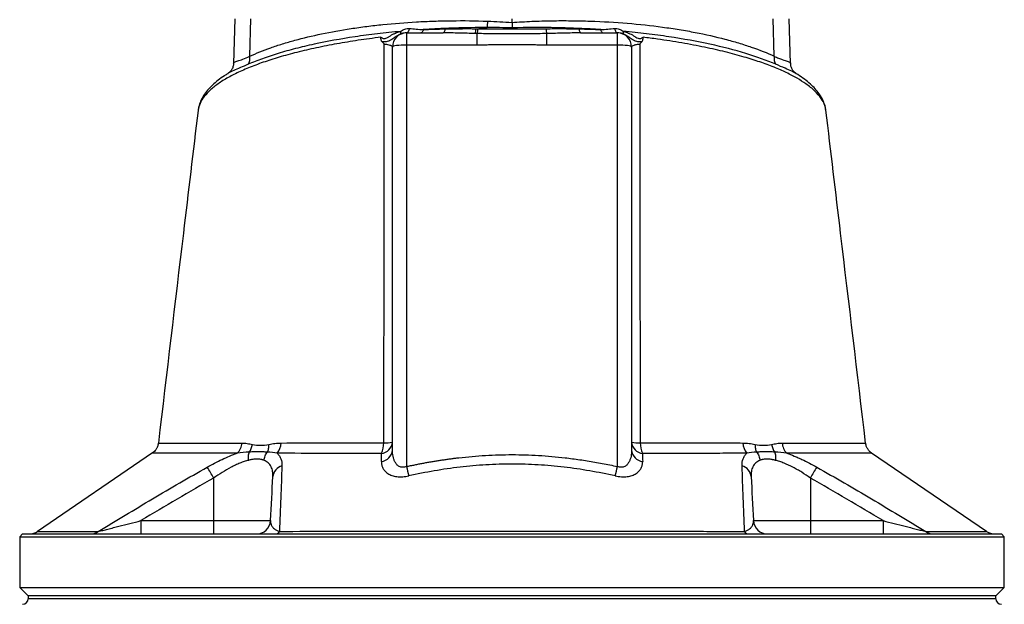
# Model space of a CAD drawing. Header units: millimetres. Extents: x 3953 to 8518, y 1316 to 11026.
# Tile 5 of 6: x 5361 to 7111, y 8681 to 9720. Entities that reach past the tile are written whole.
import ezdxf

# ---------------------------------------------------------------- set-up
doc = ezdxf.new("R2010")
doc.units = ezdxf.units.MM
doc.header["$LTSCALE"] = 5

msp = doc.modelspace()

# ---------------------------------------------------------------- linework, layer by layer
at = {"color": 7, "linetype": 'Continuous', "lineweight": 25}
for p, q in [((5743.2, 9721.1), (5740.4, 9641.6)), ((5769.7, 9654.8), (5771.7, 9721.1)), ((6235.7, 9714.7), (6235.7, 9721.1)), ((6701.6, 9654.8), (6699.6, 9721.1)), ((6730.9, 9641.5), (6728.1, 9721.1)), ((6048.2, 9696.1), (6048.2, 9674.6)), ((6048.2, 9696.1), (6113.5, 9696.1)), ((6357.8, 9696.1), (6423.2, 9696.1)), ((6423.2, 9674.6), (6423.2, 9696.1)), ((6173.7, 9674.6), (6173.7, 9695)), ((6297.6, 9674.6), (6297.6, 9695)), ((6023.2, 8955.1), (6023.2, 9671.1)), ((6048.2, 9674.6), (6048.2, 8925.9)), ((6173.7, 9674.6), (6048.2, 9674.6)), ((6423.2, 9674.6), (6297.6, 9674.6)), ((6423.2, 8925.9), (6423.2, 9674.6)), ((6448.2, 9671.1), (6448.2, 8955.1)), ((5677.7, 9558.6), (5677.6, 9558.3)), ((5607.6, 8967.4), (5607.6, 8967.4)), ((5596.7, 8950), (5392.5, 8810.8)), ((7079.1, 8810.6), (6874.9, 8949.8)), ((5705.3, 8905.5), (5705.3, 8829.8)), ((6766, 8905.5), (6766, 8829.8)), ((5576.2, 8829.8), (5576.2, 8806.1)), ((5576.2, 8829.8), (5705.3, 8829.8)), ((5705.3, 8829.8), (5806.6, 8829.8)), ((5705.3, 8829.8), (5705.3, 8806.1)), ((6664.7, 8829.8), (6766, 8829.8)), ((6766, 8829.8), (6766, 8806.1)), ((6766, 8829.8), (6895.1, 8829.8)), ((6895.1, 8829.8), (6895.1, 8806.1)), ((5365.7, 8806.1), (5360.7, 8801.1)), ((5365.7, 8806.1), (7105.7, 8806.1)), ((7110.7, 8801.1), (7105.7, 8806.1)), ((5360.7, 8801.1), (5360.7, 8711.1)), ((5360.7, 8801.1), (7110.7, 8801.1)), ((7110.7, 8711.1), (7110.7, 8801.1)), ((5360.7, 8711.1), (5375.7, 8696.1)), ((5360.7, 8711.1), (7110.7, 8711.1)), ((7095.7, 8696.1), (7110.7, 8711.1)), ((5375.7, 8696.1), (5375.7, 8691.2)), ((7095.7, 8696.1), (5375.7, 8696.1)), ((7095.7, 8691.2), (7095.7, 8696.1))]:
    msp.add_line(p, q, dxfattribs=at)
at = {"color": 8, "linetype": 'Continuous', "lineweight": 25}
msp.add_line((7095.7, 8691.2), (5375.7, 8691.2), dxfattribs=at)
at = {"color": 7, "linetype": 'Continuous', "lineweight": 25, "flags": 128}
for points in [[(6053.1, 9704.1), (6052.7, 9702.4), (6052.2, 9700.8), (6051.6, 9699.4), (6051, 9698.3), (6050.3, 9697.3), (6049.6, 9696.7), (6048.8, 9696.3), (6048, 9696.1)], [(6077.9, 9702), (6077.5, 9700.7), (6077.1, 9699.5), (6076.6, 9698.5), (6076.1, 9697.7), (6075.6, 9697), (6075, 9696.5), (6074.4, 9696.2), (6073.9, 9696.1)], [(6116.6, 9703.3), (6116.4, 9701.7), (6116, 9700.3), (6115.7, 9699.1), (6115.3, 9698), (6114.9, 9697.2), (6114.4, 9696.6), (6114, 9696.2), (6113.5, 9696.1)], [(6354.7, 9703.3), (6355, 9701.7), (6355.3, 9700.3), (6355.6, 9699.1), (6356, 9698), (6356.4, 9697.2), (6356.9, 9696.6), (6357.4, 9696.2), (6357.8, 9696.1)], [(6393.4, 9702), (6393.8, 9700.7), (6394.2, 9699.5), (6394.7, 9698.5), (6395.2, 9697.7), (6395.7, 9697), (6396.3, 9696.5), (6396.9, 9696.2), (6397.4, 9696.1)], [(6418.3, 9704.1), (6418.7, 9702.4), (6419.1, 9700.8), (6419.7, 9699.4), (6420.3, 9698.3), (6421, 9697.3), (6421.8, 9696.7), (6422.5, 9696.3), (6423.3, 9696.1)], [(6048.2, 9674.6), (6043.3, 9674.5), (6038.6, 9674.3), (6034.3, 9674), (6030.5, 9673.6), (6027.4, 9673.1), (6025.1, 9672.5), (6023.6, 9671.8), (6023.2, 9671.1)], [(6448.2, 9671.1), (6447.7, 9671.8), (6446.3, 9672.5), (6443.9, 9673.1), (6440.8, 9673.6), (6437, 9674), (6432.7, 9674.3), (6428, 9674.5), (6423.2, 9674.6)]]:
    msp.add_lwpolyline(points, dxfattribs=at)
at = {"color": 7, "linetype": 'Continuous', "lineweight": 25}
for centre, radius, start, end in [((5990.5, 9724.4), 202.2, 354.6753, 357.9132), ((6048.2, 9671.1), 25, 90, 180), ((6029.7, 9695.9), 8.51, 349.8786, 20.116), ((6142.1, 9705.2), 29.6, 339.9616, 356.9031), ((6142.9, 9705.3), 32.5, 341.4148, 356.9232), ((6328.4, 9705.3), 32.5, 183.0768, 198.5852), ((6423.2, 9671.1), 25, 0, 90), ((6441.6, 9695.9), 8.51, 159.884, 190.1214), ((5745.5, 9652), 24.4, 331.3418, 6.4972), ((6725.8, 9652), 24.4, 173.5028, 208.6582), ((5728.4, 8969), 27.1, 313.973, 357.0612), ((5795.9, 8968.5), 29.3, 319.3789, 358.5242), ((6001.1, 8971.1), 22.1, 276.5045, 355.7105), ((5962.5, 8967.6), 45.1, 335.8673, 0.5459), ((6010.5, 9022.1), 54.2, 266.8996, 283.4905), ((6470.2, 8971.1), 22.1, 184.2895, 263.4955), ((6460.8, 9022.1), 54.2, 256.5095, 273.1004), ((6508.8, 8967.6), 45.1, 179.4541, 204.1328), ((6675.4, 8968.5), 29.3, 181.4758, 220.6211), ((6743, 8969), 27.1, 182.9388, 226.027), ((6001.1, 8956.8), 22.1, 276.041, 355.6078), ((6470.2, 8956.8), 22.1, 184.3923, 263.9591), ((5832.5, 8905.9), 21.9, 105.2189, 174.7408), ((6521.2, 9029), 484.1, 192.2935, 194.3309), ((5950.1, 9029), 484.1, 345.6692, 347.7066), ((6638.9, 8905.9), 21.9, 5.2592, 74.7811), ((5329, 8694.1), 431.7, 29.3265, 32.3021), ((7142.3, 8694.1), 431.7, 147.6979, 150.6735), ((5781.6, 8831.1), 25, 270, 357), ((6689.7, 8831.1), 25, 183, 270), ((5377.9, 8831.1), 25, 270.0013, 305.5641), ((5487.6, 8826.1), 19.9, 270.4014, 308.8062), ((5814.4, 8815.2), 9.13, 275.3782, 330.9176), ((6656.9, 8815.2), 9.13, 209.0824, 264.6218), ((6983.7, 8826.1), 19.9, 231.1938, 269.5986), ((7093.4, 8831.1), 25, 235.0357, 269.9984), ((5365.7, 8691.2), 10, 271, 0), ((7105.7, 8691.2), 10, 180, 269)]:
    msp.add_arc(centre, radius, start, end, dxfattribs=at)
for points, knots in [([(5769.7, 9654.8), (5781.2, 9660), (5793.5, 9665), (5813.5, 9672.1), (5820.5, 9674.4), (5834.8, 9678.8), (5842.1, 9681), (5864.8, 9687.2), (5880.7, 9691), (5913.9, 9697.9), (5931.4, 9701), (5954.1, 9704.5), (5958.7, 9705.2), (5968, 9706.5), (5972.7, 9707.1), (5987, 9708.9), (5996.6, 9710), (6025.7, 9713), (6045.6, 9714.5), (6076.1, 9716.3), (6086.4, 9716.7), (6102, 9717.3), (6107.2, 9717.4), (6117.7, 9717.6), (6123, 9717.7), (6149.6, 9718.1), (6171, 9717.8), (6192.5, 9717)], [0, 0, 0, 0, 0.125, 0.125, 0.1875, 0.1875, 0.25, 0.25, 0.375, 0.375, 0.5, 0.5, 0.53125, 0.53125, 0.5625, 0.5625, 0.625, 0.625, 0.75, 0.75, 0.8125, 0.8125, 0.84375, 0.84375, 0.875, 0.875, 1, 1, 1, 1]), ([(6235.7, 9714.7), (6247.4, 9715.6), (6259.2, 9716.2), (6282.6, 9717.2), (6294.2, 9717.6), (6311.7, 9717.8), (6317.5, 9717.9), (6329, 9717.9), (6334.8, 9717.9), (6352.1, 9717.7), (6363.5, 9717.5), (6397.2, 9716.3), (6419.1, 9715), (6461.9, 9711.5), (6482.8, 9709.2), (6508.2, 9705.8), (6513.2, 9705.1), (6523.2, 9703.6), (6528.1, 9702.8), (6542.7, 9700.4), (6552.1, 9698.8), (6579.8, 9693.4), (6597.4, 9689.4), (6622.3, 9682.9), (6630.4, 9680.6), (6646.1, 9675.9), (6653.7, 9673.4), (6675.7, 9665.8), (6689.2, 9660.5), (6701.6, 9654.8)], [0, 0, 0, 0, 0.0625, 0.0625, 0.125, 0.125, 0.15625, 0.15625, 0.1875, 0.1875, 0.25, 0.25, 0.375, 0.375, 0.5, 0.5, 0.53125, 0.53125, 0.5625, 0.5625, 0.625, 0.625, 0.75, 0.75, 0.8125, 0.8125, 0.875, 0.875, 1, 1, 1, 1]), ([(6235.7, 9714.7), (6235.7, 9713), (6235.7, 9711.4), (6235.7, 9708.1), (6235.7, 9706.5), (6235.7, 9705)], [0, 0, 0, 0, 0.5, 0.5, 1, 1, 1, 1]), ([(6037.7, 9698.8), (6023.7, 9697.6), (6010, 9696.1), (5989.8, 9693.7), (5983.1, 9692.9), (5969.8, 9691.1), (5963.2, 9690.2), (5930.9, 9685.4), (5906.7, 9681), (5872.5, 9673.6), (5861.5, 9671), (5845.6, 9666.9), (5840.3, 9665.5), (5830.1, 9662.6), (5825.1, 9661.1), (5810.3, 9656.6), (5801, 9653.5), (5783.2, 9647.1), (5774.8, 9643.8), (5766.9, 9640.4)], [0, 0, 0, 0, 0.125, 0.125, 0.1875, 0.1875, 0.25, 0.25, 0.5, 0.5, 0.625, 0.625, 0.6875, 0.6875, 0.75, 0.75, 0.875, 0.875, 1, 1, 1, 1]), ([(6002.8, 9688.5), (6003.4, 9688), (6004, 9687.5), (6005.3, 9686.8), (6006, 9686.5), (6007.5, 9686.1), (6008.3, 9686), (6009.8, 9686.1), (6010.6, 9686.3), (6012.8, 9687), (6014.2, 9687.8), (6016.9, 9689.4), (6018.3, 9690.3), (6021, 9692.1), (6022.4, 9692.9), (6025.3, 9694.4), (6026.8, 9695.1), (6029.9, 9696.4), (6031.4, 9697), (6034.5, 9698), (6036.1, 9698.5), (6037.7, 9698.8)], [0, 0, 0, 0, 0.0625, 0.0625, 0.125, 0.125, 0.1875, 0.1875, 0.25, 0.25, 0.375, 0.375, 0.5, 0.5, 0.625, 0.625, 0.75, 0.75, 0.875, 0.875, 1, 1, 1, 1]), ([(6037.7, 9698.8), (6038.8, 9699.7), (6040, 9700.5), (6042.5, 9701.9), (6043.8, 9702.5), (6046.4, 9703.5), (6047.8, 9703.8), (6050.4, 9704.2), (6051.8, 9704.2), (6053.1, 9704.1)], [0, 0, 0, 0, 0.25, 0.25, 0.5, 0.5, 0.75, 0.75, 1, 1, 1, 1]), ([(6048, 9696.1), (6046.4, 9696.1), (6044.8, 9696), (6042.3, 9695.6), (6041.5, 9695.4), (6039.8, 9695), (6038.9, 9694.7), (6038.1, 9694.4)], [0, 0, 0, 0, 0.5, 0.5, 0.75, 0.75, 1, 1, 1, 1]), ([(6191.8, 9705.6), (6172.4, 9705.7), (6153.2, 9705.3), (6124.6, 9704.4), (6115.1, 9704), (6096.4, 9703.1), (6087.1, 9702.6), (6077.9, 9702)], [0, 0, 0, 0, 0.5, 0.5, 0.75, 0.75, 1, 1, 1, 1]), ([(6169.9, 9695.1), (6160.4, 9695.3), (6151, 9695.6), (6132.2, 9696), (6122.9, 9696.1), (6113.5, 9696.1)], [0, 0, 0, 0, 0.5, 0.5, 1, 1, 1, 1]), ([(6116.6, 9703.3), (6125.7, 9703.5), (6134.8, 9703.6), (6153.2, 9703.7), (6162.4, 9703.7), (6171.6, 9703.6)], [0, 0, 0, 0, 0.5, 0.5, 1, 1, 1, 1]), ([(6175.4, 9703.6), (6185.4, 9703.5), (6195.4, 9703.4), (6215.5, 9703.4), (6225.6, 9703.3), (6255.8, 9703.3), (6275.9, 9703.4), (6295.9, 9703.6)], [0, 0, 0, 0, 0.25, 0.25, 0.5, 0.5, 1, 1, 1, 1]), ([(6393.4, 9702), (6380.8, 9702.8), (6367.9, 9703.5), (6348.3, 9704.3), (6341.8, 9704.6), (6328.6, 9705), (6322, 9705.2), (6288.9, 9705.8), (6262.3, 9705.8), (6235.7, 9705)], [0, 0, 0, 0, 0.25, 0.25, 0.375, 0.375, 0.5, 0.5, 1, 1, 1, 1]), ([(6295.9, 9703.6), (6305.8, 9703.7), (6315.7, 9703.7), (6335.2, 9703.7), (6345, 9703.5), (6354.7, 9703.3)], [0, 0, 0, 0, 0.5, 0.5, 1, 1, 1, 1]), ([(6357.8, 9696.1), (6347.8, 9696.1), (6337.8, 9696), (6317.7, 9695.5), (6307.7, 9695.2), (6297.6, 9695)], [0, 0, 0, 0, 0.5, 0.5, 1, 1, 1, 1]), ([(6418.3, 9704.1), (6419.6, 9704.2), (6420.9, 9704.2), (6423.6, 9703.8), (6424.9, 9703.5), (6427.5, 9702.5), (6428.8, 9701.9), (6431.3, 9700.5), (6432.5, 9699.7), (6433.6, 9698.8)], [0, 0, 0, 0, 0.25, 0.25, 0.5, 0.5, 0.75, 0.75, 1, 1, 1, 1]), ([(6433.3, 9694.4), (6432.4, 9694.7), (6431.5, 9695), (6429.9, 9695.4), (6429, 9695.6), (6426.6, 9696), (6424.9, 9696.1), (6423.3, 9696.1)], [0, 0, 0, 0, 0.25, 0.25, 0.5, 0.5, 1, 1, 1, 1]), ([(6704.4, 9640.4), (6688.6, 9647.2), (6670.8, 9653.6), (6631.5, 9665.6), (6610.2, 9671.1), (6564.7, 9681), (6540.4, 9685.4), (6507.9, 9690.2), (6501.4, 9691.2), (6488.1, 9692.9), (6481.4, 9693.8), (6461.2, 9696.2), (6447.6, 9697.6), (6433.6, 9698.8)], [0, 0, 0, 0, 0.25, 0.25, 0.5, 0.5, 0.75, 0.75, 0.8125, 0.8125, 0.875, 0.875, 1, 1, 1, 1]), ([(6433.6, 9698.8), (6435.2, 9698.5), (6436.8, 9698), (6439.9, 9697), (6441.5, 9696.4), (6444.5, 9695.1), (6446, 9694.4), (6448.9, 9692.9), (6450.3, 9692.1), (6453.1, 9690.3), (6454.4, 9689.4), (6457.1, 9687.8), (6458.5, 9687), (6460.7, 9686.3), (6461.5, 9686.1), (6463, 9686), (6463.8, 9686.1), (6465.3, 9686.5), (6466, 9686.8), (6467.3, 9687.5), (6467.9, 9688), (6468.5, 9688.5)], [0, 0, 0, 0, 0.125, 0.125, 0.25, 0.25, 0.375, 0.375, 0.5, 0.5, 0.625, 0.625, 0.75, 0.75, 0.8125, 0.8125, 0.875, 0.875, 0.9375, 0.9375, 1, 1, 1, 1]), ([(6004.6, 9680.6), (6004.1, 9681.1), (6003.8, 9681.6), (6003.2, 9682.9), (6003, 9683.5), (6002.6, 9685.6), (6002.7, 9687), (6002.8, 9688.5)], [0, 0, 0, 0, 0.25, 0.25, 0.5, 0.5, 1, 1, 1, 1]), ([(6038.1, 9694.4), (6036.5, 9693.9), (6035, 9693.2), (6032.1, 9691.6), (6030.6, 9690.7), (6028, 9688.8), (6026.7, 9687.8), (6024.2, 9685.9), (6023, 9685), (6020.6, 9683.4), (6019.4, 9682.7), (6016.8, 9681.6), (6015.4, 9681.2), (6012.5, 9680.6), (6011, 9680.4), (6007.9, 9680.3), (6006.2, 9680.4), (6004.6, 9680.6)], [0, 0, 0, 0, 0.125, 0.125, 0.25, 0.25, 0.375, 0.375, 0.5, 0.5, 0.625, 0.625, 0.75, 0.75, 0.875, 0.875, 1, 1, 1, 1]), ([(6297.6, 9695), (6287.3, 9694.7), (6277, 9694.5), (6256.3, 9694.3), (6246, 9694.2), (6225.3, 9694.2), (6215, 9694.3), (6194.3, 9694.5), (6184, 9694.7), (6173.7, 9695)], [0, 0, 0, 0, 0.25, 0.25, 0.5, 0.5, 0.75, 0.75, 1, 1, 1, 1]), ([(6466.7, 9680.6), (6465.1, 9680.4), (6463.5, 9680.3), (6460.3, 9680.4), (6458.8, 9680.6), (6455.9, 9681.2), (6454.5, 9681.6), (6451.9, 9682.7), (6450.7, 9683.4), (6448.3, 9685), (6447.1, 9685.9), (6444.6, 9687.8), (6443.3, 9688.8), (6440.7, 9690.7), (6439.3, 9691.6), (6436.3, 9693.2), (6434.8, 9693.9), (6433.3, 9694.4)], [0, 0, 0, 0, 0.125, 0.125, 0.25, 0.25, 0.375, 0.375, 0.5, 0.5, 0.625, 0.625, 0.75, 0.75, 0.875, 0.875, 1, 1, 1, 1]), ([(6466.7, 9680.6), (6467.2, 9681.1), (6467.5, 9681.6), (6468.1, 9682.9), (6468.3, 9683.5), (6468.7, 9685.6), (6468.6, 9687), (6468.5, 9688.5)], [0, 0, 0, 0, 0.25, 0.25, 0.5, 0.5, 1, 1, 1, 1]), ([(6007.6, 8968), (6008, 9087.1), (6008.3, 9205.7), (6008.6, 9382.9), (6008.6, 9441.8), (6008.7, 9559.2), (6008.7, 9617.7), (6008.6, 9675.9)], [0, 0, 0, 0, 0.5, 0.5, 0.75, 0.75, 1, 1, 1, 1]), ([(6023.2, 9671.1), (6023.2, 9671.6), (6022.8, 9672.1), (6021.9, 9672.8), (6021.5, 9673), (6020.5, 9673.5), (6020, 9673.7), (6018.1, 9674.4), (6016.6, 9674.7), (6012.9, 9675.4), (6010.9, 9675.7), (6008.6, 9675.9)], [0, 0, 0, 0, 0.25, 0.25, 0.375, 0.375, 0.5, 0.5, 0.75, 0.75, 1, 1, 1, 1]), ([(6297.6, 9674.6), (6295.2, 9674.6), (6290.1, 9674.6), (6283.3, 9674.6), (6275.3, 9674.7), (6259.8, 9674.8), (6235.7, 9674.9), (6211.5, 9674.8), (6196, 9674.7), (6188.1, 9674.6), (6181.3, 9674.6), (6176.1, 9674.6), (6173.7, 9674.6)], [0, 0, 0, 0, 0.0575654, 0.1250017, 0.1647033, 0.2500031, 0.5000046, 0.750002, 0.835297, 0.8750012, 0.9424358, 1, 1, 1, 1]), ([(6462.7, 9675.9), (6460.4, 9675.7), (6458.4, 9675.4), (6455.7, 9674.9), (6454.8, 9674.7), (6453.3, 9674.3), (6452.6, 9674.1), (6450.7, 9673.5), (6449.8, 9673), (6448.5, 9672.1), (6448.2, 9671.6), (6448.2, 9671.1)], [0, 0, 0, 0, 0.25, 0.25, 0.375, 0.375, 0.5, 0.5, 0.75, 0.75, 1, 1, 1, 1]), ([(6462.7, 9675.9), (6462.7, 9617.7), (6462.6, 9559.2), (6462.7, 9471.2), (6462.7, 9441.8), (6462.8, 9382.9), (6462.8, 9353.5), (6462.9, 9264.9), (6463.1, 9205.7), (6463.4, 9087), (6463.5, 9027.5), (6463.7, 8968)], [0, 0, 0, 0, 0.25, 0.25, 0.375, 0.375, 0.5, 0.5, 0.75, 0.75, 1, 1, 1, 1]), ([(5740.6, 9641.6), (5740.6, 9640.7), (5740.5, 9638), (5738.8, 9633), (5735.8, 9628.3), (5732.6, 9625.2), (5731, 9624.2), (5730.4, 9623.9)], [0, 0, 0, 0, 0.133383, 0.3830223, 0.6271113, 0.8475745, 1, 1, 1, 1]), ([(6740.9, 9623.8), (6740.3, 9624.2), (6738.8, 9625.1), (6735.6, 9628.2), (6732.6, 9632.9), (6731, 9637.9), (6731, 9640.5), (6731, 9641.5)], [0, 0, 0, 0, 0.163228, 0.374401, 0.620362, 0.867601, 1, 1, 1, 1]), ([(5730.4, 9623.6), (5728.5, 9622.5), (5722.2, 9618.7), (5713, 9612), (5702.8, 9603.3), (5694.3, 9594.3), (5687.3, 9584.9), (5682.1, 9575.3), (5678.8, 9566.4), (5678.1, 9560.7), (5677.7, 9558.3)], [0, 0, 0, 0, 0.062342, 0.205246, 0.349301, 0.493498, 0.635803, 0.773839, 0.90577, 1, 1, 1, 1]), ([(6793.4, 9558.7), (6793.3, 9559.8), (6793, 9563.9), (6790.9, 9570.9), (6787.1, 9579.7), (6781.7, 9588.3), (6774.7, 9596.9), (6766.1, 9605.5), (6755.6, 9613.9), (6747.2, 9620), (6741.8, 9623.1), (6741, 9623.6)], [0, 0, 0, 0, 0.040192, 0.160975, 0.282239, 0.407469, 0.542155, 0.68233, 0.826257, 0.971829, 1, 1, 1, 1]), ([(5677.6, 9558.6), (5668.9, 9485.8), (5645.4, 9288.8), (5621.9, 9091.8), (5607.1, 8967.5)], [0, 0, 0, 0, 0.36928, 1, 1, 1, 1]), ([(6864.2, 8967.4), (6849.4, 9091.7), (6825.9, 9288.8), (6802.4, 9485.9), (6793.7, 9558.7)], [0, 0, 0, 0, 0.630692, 1, 1, 1, 1]), ([(5606.9, 8967.5), (5606.8, 8966.3), (5606.5, 8963.3), (5604.6, 8958.8), (5601.8, 8954.6), (5599.1, 8951.7), (5597.2, 8950.4), (5596.6, 8950)], [0, 0, 0, 0, 0.171972, 0.436632, 0.676314, 0.894545, 1, 1, 1, 1]), ([(5755.4, 8967.6), (5758.5, 8967.6), (5761.6, 8967.4), (5767.9, 8966.4), (5771.1, 8965.8), (5774.2, 8965.2)], [0, 0, 0, 0, 0.5, 0.5, 1, 1, 1, 1]), ([(5768.8, 8951.6), (5770.1, 8953.5), (5771.3, 8955.6), (5773.2, 8960.2), (5773.9, 8962.7), (5774.2, 8965.2)], [0, 0, 0, 0, 0.5, 0.5, 1, 1, 1, 1]), ([(5774.2, 8965.2), (5778.9, 8964.2), (5783.7, 8963.7), (5793.5, 8963.8), (5798.5, 8964.2), (5803.6, 8965.2)], [0, 0, 0, 0, 0.5, 0.5, 1, 1, 1, 1]), ([(5800.9, 8951.5), (5801.8, 8953.4), (5802.5, 8955.6), (5803.5, 8960.2), (5803.7, 8962.7), (5803.6, 8965.2)], [0, 0, 0, 0, 0.5, 0.5, 1, 1, 1, 1]), ([(5803.6, 8965.2), (5807.1, 8965.8), (5810.7, 8966.5), (5817.9, 8967.4), (5821.6, 8967.7), (5825.2, 8967.7)], [0, 0, 0, 0, 0.5, 0.5, 1, 1, 1, 1]), ([(5825.2, 8967.7), (5852.3, 8967.8), (5881, 8967.8), (5926.6, 8967.9), (5942.2, 8967.9), (5966.3, 8968), (5974.4, 8968), (5990.9, 8968), (5999.2, 8968), (6007.6, 8968)], [0, 0, 0, 0, 0.5, 0.5, 0.75, 0.75, 0.875, 0.875, 1, 1, 1, 1]), ([(6463.7, 8968), (6480.5, 8968), (6496.8, 8968), (6528.8, 8967.9), (6544.3, 8967.9), (6574.8, 8967.9), (6589.6, 8967.8), (6611.3, 8967.8), (6618.4, 8967.8), (6632.4, 8967.8), (6639.3, 8967.8), (6646.1, 8967.7)], [0, 0, 0, 0, 0.25, 0.25, 0.5, 0.5, 0.75, 0.75, 0.875, 0.875, 1, 1, 1, 1]), ([(6646.1, 8967.7), (6649.8, 8967.7), (6653.4, 8967.4), (6660.6, 8966.5), (6664.2, 8965.8), (6667.7, 8965.2)], [0, 0, 0, 0, 0.5, 0.5, 1, 1, 1, 1]), ([(6667.7, 8965.2), (6672.8, 8964.2), (6677.8, 8963.8), (6687.6, 8963.7), (6692.4, 8964.2), (6697.1, 8965.2)], [0, 0, 0, 0, 0.5, 0.5, 1, 1, 1, 1]), ([(6667.7, 8965.2), (6667.7, 8962.7), (6667.9, 8960.2), (6668.8, 8955.6), (6669.5, 8953.4), (6670.4, 8951.5)], [0, 0, 0, 0, 0.5, 0.5, 1, 1, 1, 1]), ([(6697.1, 8965.2), (6700.3, 8965.8), (6703.4, 8966.4), (6709.7, 8967.4), (6712.8, 8967.6), (6715.9, 8967.6)], [0, 0, 0, 0, 0.5, 0.5, 1, 1, 1, 1]), ([(6697.1, 8965.2), (6697.5, 8962.7), (6698.1, 8960.2), (6700, 8955.6), (6701.2, 8953.5), (6702.6, 8951.6)], [0, 0, 0, 0, 0.5, 0.5, 1, 1, 1, 1]), ([(6874.9, 8949.8), (6874.7, 8949.9), (6873, 8950.9), (6870.2, 8953.7), (6866.9, 8958.3), (6864.9, 8963), (6864.5, 8966.2), (6864.4, 8967.5)], [0, 0, 0, 0, 0.023511, 0.290864, 0.543743, 0.816085, 1, 1, 1, 1]), ([(5693.8, 8924.8), (5702.6, 8929.7), (5711.5, 8934.4), (5724.8, 8940.6), (5729.3, 8942.6), (5738.3, 8946.3), (5742.8, 8948), (5747.2, 8949.5)], [0, 0, 0, 0, 0.5, 0.5, 0.75, 0.75, 1, 1, 1, 1]), ([(5767.3, 8936.9), (5767.1, 8939.6), (5767, 8942.2), (5767.5, 8947.2), (5768, 8949.5), (5768.8, 8951.6)], [0, 0, 0, 0, 0.5, 0.5, 1, 1, 1, 1]), ([(5800.9, 8951.5), (5798.5, 8951.6), (5795.9, 8951.8), (5790.8, 8951.9), (5788.2, 8952), (5782.8, 8952), (5780.1, 8951.9), (5774.5, 8951.8), (5771.7, 8951.7), (5768.8, 8951.6)], [0, 0, 0, 0, 0.25, 0.25, 0.5, 0.5, 0.75, 0.75, 1, 1, 1, 1]), ([(5794.7, 8937), (5795.1, 8939.6), (5795.8, 8942.2), (5797.9, 8947.2), (5799.3, 8949.5), (5800.9, 8951.5)], [0, 0, 0, 0, 0.5, 0.5, 1, 1, 1, 1]), ([(5818.2, 8949.4), (5819.7, 8948), (5821, 8946.5), (5822.7, 8944), (5823.2, 8943.1), (5824.1, 8941.3), (5824.5, 8940.4), (5826.3, 8935.7), (5826.9, 8931.5), (5826.7, 8927)], [0, 0, 0, 0, 0.25, 0.25, 0.375, 0.375, 0.5, 0.5, 1, 1, 1, 1]), ([(6003.6, 8949.1), (5986.5, 8949.2), (5969.8, 8949.2), (5937.3, 8949.2), (5921.4, 8949.3), (5875, 8949.3), (5845.8, 8949.4), (5818.2, 8949.4)], [0, 0, 0, 0, 0.25, 0.25, 0.5, 0.5, 1, 1, 1, 1]), ([(6048.2, 8925.9), (6047.1, 8925.4), (6046, 8925.1), (6043.7, 8924.6), (6042.5, 8924.5), (6040.3, 8924.5), (6039.2, 8924.6), (6037.1, 8925.2), (6036.2, 8925.5), (6033.5, 8926.9), (6032, 8928.2), (6029.5, 8930.9), (6028.5, 8932.4), (6026.8, 8935.6), (6026.1, 8937.3), (6025, 8940.7), (6024.5, 8942.4), (6023.5, 8947.7), (6023.2, 8951.4), (6023.2, 8955.1)], [0, 0, 0, 0, 0.0625, 0.0625, 0.125, 0.125, 0.1875, 0.1875, 0.25, 0.25, 0.375, 0.375, 0.5, 0.5, 0.625, 0.625, 0.75, 0.75, 1, 1, 1, 1]), ([(6048.2, 8925.9), (6050.6, 8926.4), (6055.5, 8927.5), (6062.8, 8929), (6070.1, 8930.4), (6077.3, 8931.8), (6084.5, 8933.1), (6091.7, 8934.4), (6098.9, 8935.6), (6106, 8936.7), (6113.1, 8937.8), (6120.2, 8938.8), (6127.3, 8939.8), (6134.3, 8940.7), (6154.8, 8943.1), (6188.6, 8946.1), (6235.8, 8947.5), (6282.9, 8946.1), (6318.7, 8942.9), (6343.1, 8939.9), (6356.3, 8938.1), (6369.5, 8936.1), (6382.8, 8933.9), (6396.1, 8931.4), (6409.6, 8928.8), (6418.6, 8926.9), (6423.2, 8925.9)], [0, 0, 0, 0, 0.019837, 0.039569, 0.059198, 0.078724, 0.098149, 0.117473, 0.136699, 0.155826, 0.174857, 0.193792, 0.212632, 0.231379, 0.250034, 0.376074, 0.500303, 0.624384, 0.750276, 0.784953, 0.819949, 0.855274, 0.890934, 0.926937, 0.96329, 1, 1, 1, 1]), ([(6448.2, 8955.1), (6448.2, 8951.4), (6447.9, 8947.8), (6446.8, 8942.4), (6446.4, 8940.7), (6445.2, 8937.3), (6444.5, 8935.6), (6442.8, 8932.4), (6441.8, 8930.9), (6439.9, 8928.9), (6439.3, 8928.2), (6437.8, 8927), (6437, 8926.5), (6435.2, 8925.6), (6434.2, 8925.2), (6432.2, 8924.6), (6431.1, 8924.5), (6428.8, 8924.5), (6427.6, 8924.6), (6425.4, 8925.1), (6424.2, 8925.4), (6423.2, 8925.9)], [0, 0, 0, 0, 0.25, 0.25, 0.375, 0.375, 0.5, 0.5, 0.625, 0.625, 0.6875, 0.6875, 0.75, 0.75, 0.8125, 0.8125, 0.875, 0.875, 0.9375, 0.9375, 1, 1, 1, 1]), ([(6653.1, 8949.4), (6646.2, 8949.4), (6639.2, 8949.4), (6624.9, 8949.4), (6617.7, 8949.4), (6595.6, 8949.3), (6580.6, 8949.3), (6549.6, 8949.3), (6533.8, 8949.2), (6501.3, 8949.2), (6484.7, 8949.2), (6467.7, 8949.1)], [0, 0, 0, 0, 0.125, 0.125, 0.25, 0.25, 0.5, 0.5, 0.75, 0.75, 1, 1, 1, 1]), ([(6644.6, 8927), (6644.4, 8931.5), (6645, 8935.7), (6647.1, 8941.3), (6648, 8943.1), (6649.7, 8945.6), (6650.3, 8946.4), (6651.6, 8948), (6652.4, 8948.7), (6653.1, 8949.4)], [0, 0, 0, 0, 0.5, 0.5, 0.75, 0.75, 0.875, 0.875, 1, 1, 1, 1]), ([(6702.6, 8951.6), (6699.6, 8951.7), (6696.8, 8951.8), (6691.2, 8951.9), (6688.5, 8952), (6683.1, 8952), (6680.5, 8951.9), (6675.4, 8951.8), (6672.9, 8951.6), (6670.4, 8951.5)], [0, 0, 0, 0, 0.25, 0.25, 0.5, 0.5, 0.75, 0.75, 1, 1, 1, 1]), ([(6670.4, 8951.5), (6672.1, 8949.5), (6673.4, 8947.2), (6675.5, 8942.2), (6676.2, 8939.6), (6676.6, 8937)], [0, 0, 0, 0, 0.5, 0.5, 1, 1, 1, 1]), ([(6702.6, 8951.6), (6703.3, 8949.5), (6703.8, 8947.2), (6704.3, 8942.2), (6704.3, 8939.6), (6704, 8936.9)], [0, 0, 0, 0, 0.5, 0.5, 1, 1, 1, 1]), ([(6724.2, 8949.5), (6728.5, 8948), (6733, 8946.3), (6739.6, 8943.6), (6741.9, 8942.6), (6746.4, 8940.6), (6748.6, 8939.6), (6759.8, 8934.4), (6768.7, 8929.7), (6777.5, 8924.8)], [0, 0, 0, 0, 0.25, 0.25, 0.375, 0.375, 0.5, 0.5, 1, 1, 1, 1]), ([(5767.3, 8936.9), (5764.8, 8936.3), (5762.3, 8935.6), (5757.2, 8933.9), (5754.6, 8933), (5749.4, 8930.9), (5746.8, 8929.7), (5741.5, 8927.3), (5738.9, 8926), (5730.9, 8921.8), (5725.7, 8918.8), (5715.4, 8912.4), (5710.4, 8909.1), (5705.3, 8905.5)], [0, 0, 0, 0, 0.125, 0.125, 0.25, 0.25, 0.375, 0.375, 0.5, 0.5, 0.75, 0.75, 1, 1, 1, 1]), ([(5794.7, 8937), (5794.3, 8937.1), (5793.5, 8937.4), (5792.3, 8937.8), (5791.2, 8938.1), (5790.1, 8938.4), (5788.3, 8938.8), (5785.8, 8939.1), (5782.5, 8939.3), (5778.9, 8939.1), (5775.7, 8938.7), (5772.8, 8938.2), (5770.2, 8937.6), (5768.3, 8937.1), (5767.3, 8936.9)], [0, 0, 0, 0, 0.056515, 0.109735, 0.159667, 0.206317, 0.249696, 0.377352, 0.499103, 0.621321, 0.749708, 0.823789, 0.907209, 1, 1, 1, 1]), ([(5810.7, 8907.9), (5810.8, 8911.2), (5810.7, 8914.4), (5809.9, 8918.8), (5809.6, 8920.3), (5808.7, 8923.1), (5808.2, 8924.4), (5806.3, 8928.2), (5804.6, 8930.4), (5801.4, 8933.3), (5800.2, 8934.2), (5797.6, 8935.7), (5796.2, 8936.4), (5794.7, 8937)], [0, 0, 0, 0, 0.25, 0.25, 0.375, 0.375, 0.5, 0.5, 0.75, 0.75, 0.875, 0.875, 1, 1, 1, 1]), ([(5826.7, 8927), (5826.1, 8908.6), (5825.4, 8889.5), (5824, 8850.7), (5823.2, 8830.9), (5822.4, 8810.8)], [0, 0, 0, 0, 0.5, 0.5, 1, 1, 1, 1]), ([(6003.5, 8934.8), (6003.4, 8932.8), (6003.6, 8930.8), (6004.5, 8926.9), (6005.1, 8925), (6006.5, 8922.3), (6007, 8921.4), (6008.2, 8919.7), (6008.9, 8918.9), (6011.1, 8916.4), (6012.9, 8914.9), (6016, 8912.9), (6017.1, 8912.3), (6019.5, 8911.1), (6020.8, 8910.6), (6023.5, 8909.6), (6024.9, 8909.2), (6027.9, 8908.5), (6029.4, 8908.2), (6032.7, 8907.8), (6034.4, 8907.7), (6037.8, 8907.5), (6039.6, 8907.6), (6044.9, 8907.9), (6048.5, 8908.4), (6052.1, 8909.2)], [0, 0, 0, 0, 0.125, 0.125, 0.25, 0.25, 0.3125, 0.3125, 0.375, 0.375, 0.5, 0.5, 0.5625, 0.5625, 0.625, 0.625, 0.6875, 0.6875, 0.75, 0.75, 0.8125, 0.8125, 0.875, 0.875, 1, 1, 1, 1]), ([(6419.2, 8909.2), (6389, 8915.9), (6358.7, 8921.2), (6312.8, 8926.6), (6297.5, 8928), (6266.7, 8929.8), (6251.2, 8930.3), (6220.3, 8930.3), (6204.9, 8929.8), (6181.7, 8928.4), (6174, 8927.9), (6158.6, 8926.5), (6151, 8925.7), (6112.7, 8921.2), (6082.3, 8915.9), (6052.1, 8909.2)], [0, 0, 0, 0, 0.25, 0.25, 0.375, 0.375, 0.5, 0.5, 0.625, 0.625, 0.6875, 0.6875, 0.75, 0.75, 1, 1, 1, 1]), ([(6419.2, 8909.2), (6422.8, 8908.4), (6426.4, 8907.9), (6431.8, 8907.6), (6433.5, 8907.5), (6437, 8907.7), (6438.6, 8907.8), (6441.9, 8908.2), (6443.4, 8908.5), (6446.4, 8909.2), (6447.9, 8909.6), (6451.9, 8911), (6454.3, 8912.2), (6458.5, 8914.9), (6460.2, 8916.4), (6462.4, 8918.9), (6463.1, 8919.7), (6464.3, 8921.4), (6464.8, 8922.3), (6466.2, 8925), (6466.8, 8926.9), (6467.7, 8930.8), (6467.9, 8932.8), (6467.9, 8934.8)], [0, 0, 0, 0, 0.125, 0.125, 0.1875, 0.1875, 0.25, 0.25, 0.3125, 0.3125, 0.375, 0.375, 0.5, 0.5, 0.625, 0.625, 0.6875, 0.6875, 0.75, 0.75, 0.875, 0.875, 1, 1, 1, 1]), ([(6648.9, 8810.8), (6648.1, 8830.9), (6647.3, 8850.7), (6645.9, 8889.5), (6645.2, 8908.6), (6644.6, 8927)], [0, 0, 0, 0, 0.5, 0.5, 1, 1, 1, 1]), ([(6676.6, 8937), (6675.1, 8936.4), (6673.7, 8935.7), (6671.1, 8934.2), (6669.9, 8933.3), (6667.8, 8931.4), (6666.8, 8930.4), (6665.2, 8928.1), (6664.4, 8926.9), (6662.5, 8923.1), (6661.6, 8920.3), (6660.6, 8914.4), (6660.5, 8911.2), (6660.7, 8907.9)], [0, 0, 0, 0, 0.125, 0.125, 0.25, 0.25, 0.375, 0.375, 0.5, 0.5, 0.75, 0.75, 1, 1, 1, 1]), ([(6704, 8936.9), (6703.4, 8937.1), (6702.2, 8937.3), (6700.5, 8937.7), (6699, 8938.1), (6697.5, 8938.3), (6695.3, 8938.7), (6692.4, 8939.1), (6688.9, 8939.3), (6685.5, 8939.2), (6682.7, 8938.7), (6680.5, 8938.2), (6678.5, 8937.6), (6677.3, 8937.2), (6676.6, 8937)], [0, 0, 0, 0, 0.056649, 0.109936, 0.159864, 0.206441, 0.249676, 0.377422, 0.499016, 0.621386, 0.749674, 0.82396, 0.907391, 1, 1, 1, 1]), ([(6766, 8905.5), (6761, 8909.1), (6755.9, 8912.4), (6748.1, 8917.3), (6745.5, 8918.8), (6740.3, 8921.8), (6737.6, 8923.3), (6729.7, 8927.4), (6724.5, 8929.8), (6716.6, 8933), (6714, 8933.9), (6708.9, 8935.6), (6706.4, 8936.3), (6704, 8936.9)], [0, 0, 0, 0, 0.25, 0.25, 0.375, 0.375, 0.5, 0.5, 0.75, 0.75, 0.875, 0.875, 1, 1, 1, 1]), ([(5500.1, 8810.5), (5532.1, 8830), (5564.3, 8849.3), (5628.8, 8887.4), (5661.2, 8906.3), (5693.8, 8924.8)], [0, 0, 0, 0, 0.5, 0.5, 1, 1, 1, 1]), ([(6777.5, 8924.8), (6810.1, 8906.3), (6842.5, 8887.4), (6907, 8849.3), (6939.2, 8830), (6971.2, 8810.5)], [0, 0, 0, 0, 0.5, 0.5, 1, 1, 1, 1]), ([(5500.1, 8810.5), (5501.3, 8810.8), (5502.6, 8811.1), (5505.4, 8811.8), (5506.9, 8812.2), (5511.3, 8813.3), (5514.4, 8814.1), (5520.7, 8815.7), (5523.9, 8816.5), (5530.4, 8818.2), (5533.6, 8819), (5543.4, 8821.5), (5549.9, 8823.1), (5563.1, 8826.5), (5569.6, 8828.1), (5576.2, 8829.8)], [0, 0, 0, 0, 0.0625, 0.0625, 0.125, 0.125, 0.25, 0.25, 0.375, 0.375, 0.5, 0.5, 0.75, 0.75, 1, 1, 1, 1]), ([(5806.6, 8829.8), (5806.5, 8828.2), (5806.6, 8826.5), (5807.4, 8823.2), (5808.1, 8821.6), (5809.5, 8819.1), (5810.1, 8818.3), (5811.5, 8816.7), (5812.4, 8815.9), (5813.8, 8814.7), (5814.4, 8814.3), (5815.6, 8813.5), (5816.2, 8813.2), (5817.6, 8812.4), (5818.4, 8812.1), (5820.2, 8811.4), (5821.2, 8811.1), (5822.4, 8810.8)], [0, 0, 0, 0, 0.25, 0.25, 0.5, 0.5, 0.625, 0.625, 0.75, 0.75, 0.8125, 0.8125, 0.875, 0.875, 0.9375, 0.9375, 1, 1, 1, 1]), ([(6648.9, 8810.8), (6650.1, 8811.1), (6651.1, 8811.4), (6652.9, 8812.1), (6653.7, 8812.4), (6655.8, 8813.5), (6657, 8814.3), (6659, 8815.9), (6659.8, 8816.7), (6661.2, 8818.3), (6661.8, 8819.1), (6663.3, 8821.6), (6663.9, 8823.2), (6664.7, 8826.5), (6664.8, 8828.2), (6664.7, 8829.8)], [0, 0, 0, 0, 0.0625, 0.0625, 0.125, 0.125, 0.25, 0.25, 0.375, 0.375, 0.5, 0.5, 0.75, 0.75, 1, 1, 1, 1]), ([(6895.1, 8829.8), (6901.7, 8828.1), (6908.3, 8826.5), (6921.4, 8823.1), (6928, 8821.5), (6937.7, 8819), (6941, 8818.2), (6947.4, 8816.5), (6950.6, 8815.7), (6955.3, 8814.5), (6956.9, 8814.1), (6960, 8813.3), (6961.5, 8813), (6964.5, 8812.2), (6965.9, 8811.8), (6968.7, 8811.1), (6970, 8810.8), (6971.2, 8810.5)], [0, 0, 0, 0, 0.25, 0.25, 0.5, 0.5, 0.625, 0.625, 0.75, 0.75, 0.8125, 0.8125, 0.875, 0.875, 0.9375, 0.9375, 1, 1, 1, 1]), ([(5822.4, 8810.8), (5854, 8810.8), (5886.4, 8810.8), (5952.8, 8810.9), (5986.7, 8810.9), (6038.8, 8810.9), (6056.3, 8810.9), (6082.9, 8810.9), (6091.9, 8810.9), (6109.7, 8810.9), (6118.7, 8810.9), (6163.3, 8810.9), (6199, 8810.9), (6270.5, 8810.9), (6306.2, 8810.9), (6359.9, 8810.9), (6377.8, 8810.9), (6413.4, 8810.9), (6431.1, 8810.9), (6483.6, 8810.9), (6517.7, 8810.9), (6567.8, 8810.8), (6584.4, 8810.8), (6608.8, 8810.8), (6616.9, 8810.8), (6633, 8810.8), (6641, 8810.8), (6648.9, 8810.8)], [0, 0, 0, 0, 0.125, 0.125, 0.25, 0.25, 0.3125, 0.3125, 0.34375, 0.34375, 0.375, 0.375, 0.5, 0.5, 0.625, 0.625, 0.6875, 0.6875, 0.75, 0.75, 0.875, 0.875, 0.9375, 0.9375, 0.96875, 0.96875, 1, 1, 1, 1])]:
    msp.add_open_spline(points, degree=3, knots=knots, dxfattribs=at)
for points in [[(6192.5, 9717), (6206.9, 9716.5), (6221.3, 9715.8), (6235.7, 9714.7)], [(6053.1, 9704.1), (6061.3, 9703.3), (6069.5, 9702.6), (6077.9, 9702)], [(6077.9, 9702), (6090.6, 9702.5), (6103.6, 9702.9), (6116.6, 9703.3)], [(6173.7, 9695), (6172.4, 9695), (6171.2, 9695), (6169.9, 9695.1)], [(6171.6, 9703.6), (6178.3, 9704.4), (6185, 9705.1), (6191.8, 9705.6)], [(6171.6, 9703.6), (6172.9, 9703.6), (6174.1, 9703.6), (6175.4, 9703.6)], [(6235.7, 9705), (6221, 9705.4), (6206.4, 9705.6), (6191.8, 9705.6)], [(6354.7, 9703.3), (6367.8, 9702.9), (6380.7, 9702.5), (6393.4, 9702)], [(6393.4, 9702), (6401.8, 9702.6), (6410.1, 9703.3), (6418.3, 9704.1)], [(6004.6, 9680.6), (6006, 9679.1), (6007.3, 9677.5), (6008.6, 9675.9)], [(6466.7, 9680.6), (6465.4, 9679.1), (6464, 9677.5), (6462.7, 9675.9)], [(5768.8, 8951.6), (5761.7, 8951.4), (5754.5, 8950.9), (5747.2, 8949.5)], [(5818.2, 8949.4), (5812.6, 8950.8), (5806.9, 8951.3), (5800.9, 8951.5)], [(6003.5, 8934.8), (6003.5, 8939.6), (6003.6, 8944.4), (6003.6, 8949.1)], [(6467.7, 8949.1), (6467.7, 8944.4), (6467.8, 8939.6), (6467.9, 8934.8)], [(6670.4, 8951.5), (6664.4, 8951.3), (6658.7, 8950.8), (6653.1, 8949.4)], [(6724.2, 8949.5), (6716.8, 8950.9), (6709.6, 8951.4), (6702.6, 8951.6)], [(5806.6, 8829.8), (5808, 8856.6), (5809.3, 8882.8), (5810.7, 8907.9)], [(6660.7, 8907.9), (6662, 8882.8), (6663.3, 8856.6), (6664.7, 8829.8)], [(5705.3, 8905.5), (5662, 8880.8), (5619, 8855.5), (5576.2, 8829.8)], [(6895.1, 8829.8), (6852.3, 8855.5), (6809.3, 8880.8), (6766, 8905.5)]]:
    msp.add_open_spline(points, degree=3, dxfattribs=at)
at = {"color": 8, "linetype": 'Continuous', "lineweight": 25}
for points, knots in [([(6002.8, 9688.5), (5995.9, 9687.6), (5975.5, 9685), (5942.9, 9680.1), (5905.4, 9673.3), (5870, 9665.8), (5836.9, 9657.5), (5806.8, 9648.6), (5779.4, 9639.1), (5754.8, 9629), (5733.1, 9618.3), (5714.7, 9607.1), (5699.5, 9595.3), (5688.1, 9583.2), (5680.3, 9570.9), (5678.6, 9562.7), (5677.7, 9558.6)], [0, 0, 0, 0, 0.03618, 0.107131, 0.178082, 0.251032, 0.323985, 0.395999, 0.468015, 0.54191, 0.615808, 0.691797, 0.767787, 0.845792, 0.923796, 1, 1, 1, 1]), ([(6793.2, 9558.6), (6792.9, 9561.4), (6792, 9568.5), (6785.6, 9580), (6774.5, 9593), (6759.7, 9604.9), (6742.5, 9615.8), (6723.7, 9625.6), (6701.6, 9635.3), (6676.6, 9644.6), (6647.8, 9653.7), (6615.1, 9662.5), (6578.1, 9670.9), (6537.9, 9678.5), (6500.9, 9684.3), (6477.2, 9687.4), (6468.5, 9688.5)], [0, 0, 0, 0, 0.052463, 0.133169, 0.21631, 0.299451, 0.365857, 0.43431, 0.502762, 0.572779, 0.642794, 0.719489, 0.796181, 0.875379, 0.954575, 1, 1, 1, 1]), ([(5740.5, 9641.6), (5740.9, 9642.6), (5741.6, 9644.7), (5747.5, 9646.4), (5756.7, 9648.8), (5765.3, 9652.8), (5769.7, 9654.8)], [0, 0, 0, 0, 0.2422, 0.502953, 0.748148, 1, 1, 1, 1]), ([(6701.6, 9654.8), (6704.2, 9653.5), (6709.6, 9651), (6717.9, 9648), (6725.6, 9646), (6729.7, 9644.2), (6731.1, 9642.7), (6730.8, 9641.6), (6730.8, 9641.5)], [0, 0, 0, 0, 0.147674, 0.297075, 0.552274, 0.813245, 0.981433, 1, 1, 1, 1]), ([(5766.9, 9640.4), (5762.1, 9638.3), (5752.5, 9634.3), (5740.9, 9629.3), (5733.4, 9626), (5730.7, 9623.9), (5730.4, 9623.7)], [0, 0, 0, 0, 0.31572, 0.63397, 0.954401, 1, 1, 1, 1]), ([(6741, 9623.7), (6738.4, 9625.2), (6732.8, 9628.4), (6720.8, 9633.4), (6710.1, 9637.9), (6704.4, 9640.4)], [0, 0, 0, 0, 0.287488, 0.616637, 1, 1, 1, 1]), ([(5607.6, 8967.4), (5607.6, 8967.4), (5607.6, 8967.4), (5612.8, 8967.4), (5622.4, 8967.4), (5636.6, 8967.4), (5654.6, 8967.5), (5675.5, 8967.5), (5698.7, 8967.5), (5725.1, 8967.6), (5745.3, 8967.6), (5755.4, 8967.6)], [0, 0, 0, 0, 0.0826496, 0.201697, 0.3207466, 0.4431804, 0.5656154, 0.6730206, 0.7804263, 0.8902132, 1, 1, 1, 1]), ([(6715.9, 8967.6), (6727.1, 8967.6), (6749.5, 8967.6), (6778.8, 8967.5), (6804.4, 8967.5), (6825.7, 8967.4), (6842.4, 8967.4), (6854.7, 8967.4), (6861.9, 8967.4), (6864.9, 8967.4), (6864.1, 8967.4), (6864.1, 8967.4)], [0, 0, 0, 0, 0.122193, 0.244387, 0.370131, 0.495873, 0.61801, 0.740144, 0.865945, 0.991741, 1, 1, 1, 1]), ([(5747.2, 8949.5), (5737.1, 8949.5), (5717, 8949.6), (5690.3, 8949.6), (5666.3, 8949.6), (5645, 8949.7), (5626.9, 8949.7), (5612.3, 8949.7), (5602.3, 8949.7), (5596.9, 8949.7), (5596.8, 8949.7), (5596.8, 8949.7)], [0, 0, 0, 0, 0.10758, 0.21516, 0.325134, 0.435108, 0.554408, 0.673707, 0.796375, 0.919041, 1, 1, 1, 1]), ([(6874.9, 8949.7), (6874.9, 8949.7), (6875.7, 8949.7), (6872.8, 8949.7), (6865.7, 8949.7), (6853.2, 8949.7), (6836.2, 8949.7), (6814.8, 8949.7), (6789.1, 8949.6), (6759.3, 8949.6), (6735.9, 8949.5), (6724.2, 8949.5)], [0, 0, 0, 0, 0.006712, 0.129037, 0.251367, 0.377411, 0.503458, 0.625812, 0.748167, 0.874084, 1, 1, 1, 1]), ([(5392.7, 8810.5), (5392.7, 8810.5), (5392.7, 8810.5), (5399.1, 8810.5), (5409, 8810.5), (5420.7, 8810.5), (5435.2, 8810.5), (5452.8, 8810.5), (5474, 8810.5), (5491.1, 8810.5), (5500.1, 8810.5)], [0, 0, 0, 0, 0.114417, 0.282362, 0.398434, 0.514712, 0.630989, 0.748956, 0.866922, 1, 1, 1, 1]), ([(6971.2, 8810.5), (6982.1, 8810.5), (7003.8, 8810.5), (7030.1, 8810.5), (7051.5, 8810.5), (7067.1, 8810.5), (7076.2, 8810.5), (7080, 8810.5), (7079.1, 8810.5), (7079, 8810.5)], [0, 0, 0, 0, 0.160731, 0.322562, 0.487861, 0.654356, 0.816404, 0.979577, 1, 1, 1, 1])]:
    msp.add_open_spline(points, degree=3, knots=knots, dxfattribs=at)

doc.saveas('drawing.dxf')
